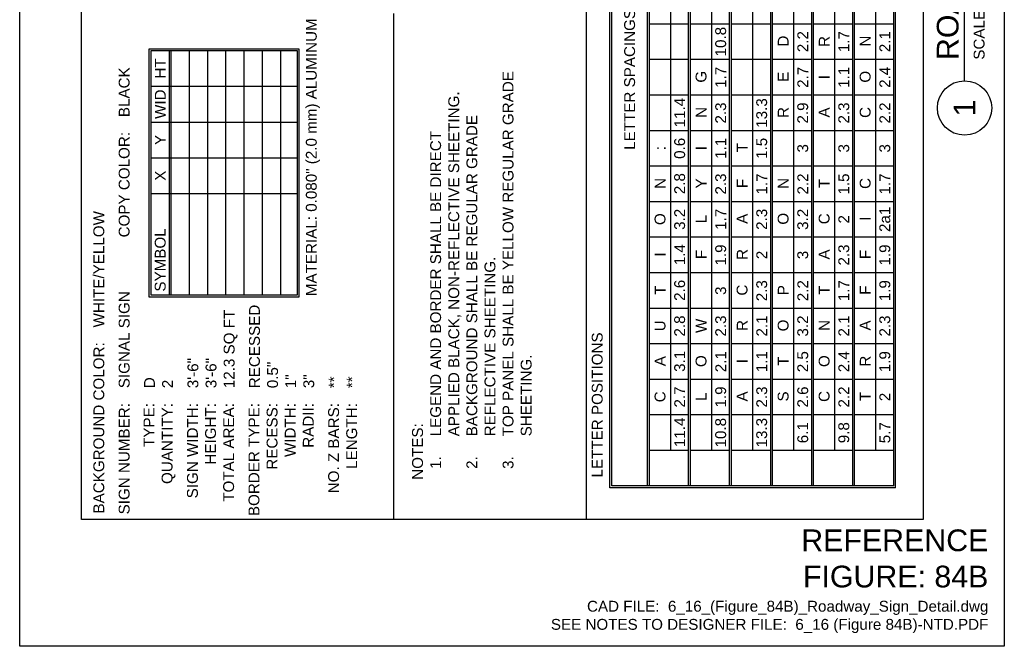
# Model space of a CAD drawing. Header units: inches. Extents: x 0 to 8.5, y 0 to 11.
# Tile 1 of 10: x 0 to 8.5, y 0 to 5.4. Entities that reach past the tile are written whole.
import ezdxf
from ezdxf.enums import TextEntityAlignment as Align

# ---------------------------------------------------------------- set-up
doc = ezdxf.new("R2010")
doc.units = ezdxf.units.IN
doc.header["$LTSCALE"] = 0.5
doc.header["$MEASUREMENT"] = 0
doc.layers.get('0').update_dxf_attribs({"linetype": 'CONTINUOUS'})
doc.layers.add('G-ANNO-RDME', color=5, linetype='CONTINUOUS', lineweight=18)
for name, color, linetype in [('G-ANNO-SCHD', 7, 'CONTINUOUS'), ('G-ANNO-TEXT', 7, 'CONTINUOUS'), ('G-ANNO-TEXT @ 1', 7, 'CONTINUOUS'), ('G-ANNO-TTLB', 7, 'CONTINUOUS')]:
    doc.layers.add(name, color=color, linetype=linetype)
doc.styles.add('00-E-TITLE-1_1', font='arial.ttf', dxfattribs={"height": 0.1875})
doc.styles.add('01-E-BLDG-1_1', font='arial.ttf', dxfattribs={"height": 0.09375})
doc.styles.add('ARIAL', font='arial.ttf')

# ---------------------------------------------------------------- blocks, each defined once
blk = doc.blocks.new('*U76')
at = {"color": 0, "linetype": 'Continuous', "lineweight": 30}
blk.add_line((0.2344, 0), (3.5267, 0), dxfattribs=at)
blk.add_circle((0, 0), 0.2344, dxfattribs=at)
at = {"color": 0, "style": 'ARIAL', "flags": 4}
blk.add_attdef('TITLE', text='', height=0.1875, dxfattribs=at).set_placement((0.4134, -0.0043), align=Align.BOTTOM_LEFT)
blk.add_attdef('ID', text='', height=0.1875, dxfattribs=at).set_placement((0, 0), align=Align.MIDDLE_CENTER)
blk.add_attdef('SCALE', text='', height=0.0703, dxfattribs=at).set_placement((0.4167, -0.079), align=Align.TOP_LEFT)

msp = doc.modelspace()

# ---------------------------------------------------------------- linework, layer by layer
at = {"layer": 'G-ANNO-SCHD'}
for p, q in [((4.89334, 1.09515), (4.89334, 10.85474)), ((5.42066, 1.38433), (5.42066, 10.58294)), ((5.43606, 1.38433), (5.43606, 10.58294)), ((5.77486, 1.38433), (5.77486, 10.58294)), ((5.79026, 1.38433), (5.79026, 10.58294)), ((6.12906, 1.38433), (6.12906, 10.58294)), ((6.14446, 1.38433), (6.14446, 10.58294)), ((6.48326, 1.38433), (6.48326, 10.58294)), ((6.49866, 1.38433), (6.49866, 10.58294)), ((6.83746, 1.38433), (6.83746, 10.58294)), ((6.85286, 1.38433), (6.85286, 10.58294)), ((7.19166, 1.38433), (7.19166, 10.58294)), ((7.20706, 1.38433), (7.20706, 10.58294)), ((7.54586, 1.38433), (7.54586, 10.58294)), ((7.56126, 1.38433), (7.56126, 10.59865)), ((7.39186, 1.69221), (7.39186, 9.97033)), ((5.62086, 1.69221), (5.62086, 8.68604)), ((5.97506, 1.69221), (5.97506, 8.68604)), ((6.32926, 1.69221), (6.32926, 8.68604)), ((6.68346, 1.69221), (6.68346, 8.68604)), ((6.83746, 1.38433), (6.83746, 8.68604)), ((6.85286, 1.38433), (6.85286, 8.68604)), ((7.03766, 1.69221), (7.03766, 8.68604)), ((7.03766, 1.69221), (7.03766, 8.68604)), ((7.19166, 1.38433), (7.19166, 8.68604)), ((7.20706, 1.38433), (7.20706, 8.68604)), ((7.54586, 1.38433), (7.54586, 8.68604)), ((7.56126, 1.36862), (7.56126, 8.68604)), ((3.22786, 5.45932), (3.22786, 1.09515)), ((5.43606, 5.37103), (5.77486, 5.37103)), ((5.79026, 5.37103), (6.12906, 5.37103)), ((6.14446, 5.37103), (6.48326, 5.37103)), ((6.49866, 5.37103), (6.83746, 5.37103)), ((6.85286, 5.37103), (7.19166, 5.37103)), ((7.20706, 5.37103), (7.54586, 5.37103)), ((1.29243, 3.02916), (1.29243, 5.14017)), ((1.30802, 3.02916), (1.30802, 5.14017)), ((1.46554, 3.02916), (1.46554, 5.14017)), ((1.62304, 3.02916), (1.62304, 5.14017)), ((1.78056, 3.02916), (1.78056, 5.14017)), ((1.93807, 3.02916), (1.93807, 5.14017)), ((2.09558, 3.02916), (2.09558, 5.14017)), ((2.25309, 3.02916), (2.25309, 5.14017)), ((5.43606, 5.06628), (5.77486, 5.06628)), ((5.79026, 5.06628), (6.12906, 5.06628)), ((6.14446, 5.06628), (6.48326, 5.06628)), ((6.49866, 5.06628), (6.83746, 5.06628)), ((6.85286, 5.06628), (7.19166, 5.06628)), ((7.20706, 5.06628), (7.54586, 5.06628)), ((1.13492, 4.83162), (2.39501, 4.83162)), ((5.43606, 4.75842), (5.77486, 4.75842)), ((5.79026, 4.75842), (6.12906, 4.75842)), ((6.14446, 4.75842), (6.48326, 4.75842)), ((6.49866, 4.75842), (6.83746, 4.75842)), ((6.85286, 4.75842), (7.19166, 4.75842)), ((7.20706, 4.75842), (7.54586, 4.75842)), ((1.13492, 4.5231), (2.39501, 4.5231)), ((5.43606, 4.45054), (5.77486, 4.45054)), ((5.79026, 4.45054), (6.12906, 4.45054)), ((6.14446, 4.45054), (6.48326, 4.45054)), ((6.49866, 4.45054), (6.83746, 4.45054)), ((6.85286, 4.45054), (7.19166, 4.45054)), ((7.20706, 4.45054), (7.54586, 4.45054)), ((1.13492, 4.21456), (2.39501, 4.21456)), ((5.43606, 4.1458), (5.77486, 4.1458)), ((5.79026, 4.1458), (6.12906, 4.1458)), ((6.14446, 4.1458), (6.48326, 4.1458)), ((6.49866, 4.1458), (6.83746, 4.1458)), ((6.85286, 4.1458), (7.19166, 4.1458)), ((7.20706, 4.1458), (7.54586, 4.1458)), ((1.13492, 3.90605), (2.39501, 3.90605)), ((5.43606, 3.83792), (5.77486, 3.83792)), ((5.79026, 3.83792), (6.12906, 3.83792)), ((6.14446, 3.83792), (6.48326, 3.83792)), ((6.49866, 3.83792), (6.83746, 3.83792)), ((6.85286, 3.83792), (7.19166, 3.83792)), ((7.20706, 3.83792), (7.54586, 3.83792)), ((5.43606, 3.53319), (5.77486, 3.53319)), ((5.79026, 3.53319), (6.12906, 3.53319)), ((6.14446, 3.53319), (6.48326, 3.53319)), ((6.49866, 3.53319), (6.83746, 3.53319)), ((6.85286, 3.53319), (7.19166, 3.53319)), ((7.20706, 3.53319), (7.54586, 3.53319)), ((5.43606, 3.22531), (5.77486, 3.22531)), ((5.79026, 3.22531), (6.12906, 3.22531)), ((6.14446, 3.22531), (6.48326, 3.22531)), ((6.49866, 3.22531), (6.83746, 3.22531)), ((6.85286, 3.22531), (7.19166, 3.22531)), ((7.20706, 3.22531), (7.54586, 3.22531)), ((5.43606, 2.91743), (5.77486, 2.91743)), ((5.79026, 2.91743), (6.12906, 2.91743)), ((6.14446, 2.91743), (6.48326, 2.91743)), ((6.49866, 2.91743), (6.83746, 2.91743)), ((6.85286, 2.91743), (7.19166, 2.91743)), ((7.20706, 2.91743), (7.54586, 2.91743)), ((5.43606, 2.6127), (5.77486, 2.6127)), ((5.79026, 2.6127), (6.12906, 2.6127)), ((6.14446, 2.6127), (6.48326, 2.6127)), ((6.49866, 2.6127), (6.83746, 2.6127)), ((6.85286, 2.6127), (7.19166, 2.6127)), ((7.20706, 2.6127), (7.54586, 2.6127)), ((5.43606, 2.30482), (5.77486, 2.30482)), ((5.79026, 2.30482), (6.12906, 2.30482)), ((6.14446, 2.30482), (6.48326, 2.30482)), ((6.49866, 2.30482), (6.83746, 2.30482)), ((6.85286, 2.30482), (7.19166, 2.30482)), ((7.20706, 2.30482), (7.54586, 2.30482)), ((5.43606, 2.00009), (5.77486, 2.00009)), ((5.79026, 2.00009), (6.12906, 2.00009)), ((6.14446, 2.00009), (6.48326, 2.00009)), ((6.49866, 2.00009), (6.83746, 2.00009)), ((6.85286, 2.00009), (7.19166, 2.00009)), ((7.20706, 2.00009), (7.54586, 2.00009)), ((5.43606, 1.69221), (5.77486, 1.69221)), ((5.79026, 1.69221), (6.12906, 1.69221)), ((6.14446, 1.69221), (6.48326, 1.69221)), ((6.49866, 1.69221), (6.83746, 1.69221)), ((6.85286, 1.69221), (7.19166, 1.69221)), ((7.20706, 1.69221), (7.54586, 1.69221))]:
    msp.add_line(p, q, dxfattribs=at)
at = {"layer": 'G-ANNO-SCHD', "flags": 128}
for points in [[(0.53309, 1.09515), (0.53309, 10.85474), (7.80064, 10.85474), (7.80064, 1.09515)], [(1.119, 3.01291), (1.119, 5.15641), (2.41061, 5.15641), (2.41061, 3.01291)], [(1.13492, 3.02916), (1.13492, 5.14017), (2.39501, 5.14017), (2.39501, 3.02916)]]:
    msp.add_lwpolyline(points, close=True, dxfattribs=at)
for points in [[(7.16948, 1.36862), (5.09591, 1.36862), (5.09591, 10.59865), (7.56126, 10.59865)], [(7.16948, 1.38433), (5.11131, 1.38433), (5.11131, 10.58294), (7.54586, 10.58294)], [(7.54586, 1.38433), (6.79803, 1.38433)], [(7.56126, 1.36862), (6.79803, 1.36862)], [(7.46689, 1.38433), (7.15223, 1.38433)], [(7.48899, 1.36862), (7.15223, 1.36862)]]:
    msp.add_lwpolyline(points, dxfattribs=at)
at = {"layer": 'G-ANNO-TTLB'}
msp.add_lwpolyline([(8.5, 0), (0, 0), (0, 11), (8.5, 11)], close=True, dxfattribs=at)

# ---------------------------------------------------------------- block references
at = {"layer": 'G-ANNO-TEXT @ 1'}
ref = msp.add_blockref('*U76', (8.15662, 4.6447), dxfattribs=dict(at, rotation=90))
ref.add_attrib('SCALE', 'SCALE: NTS', dxfattribs={"layer": '0', "color": 0, "height": 0.09375, "rotation": 90, "style": '01-E-BLDG-1_1'}).set_placement((8.23561, 5.06136), align=Align.TOP_LEFT)
ref.add_attrib('TITLE', 'ROADWAY SIGN DETAIL', dxfattribs={"layer": '0', "color": 0, "height": 0.1875, "rotation": 90, "style": '00-E-TITLE-1_1'}).set_placement((8.16095, 5.05808), align=Align.BOTTOM_LEFT)
ref.add_attrib('ID', '1', dxfattribs={"layer": '0', "color": 0, "height": 0.1875, "rotation": 90, "style": '00-E-TITLE-1_1'}).set_placement((8.15662, 4.6447), align=Align.MIDDLE_CENTER)

# ---------------------------------------------------------------- texts
at = {"layer": 'G-ANNO-RDME', "attachment_point": 9, "rotation": 0}
for s, insert, char_height, width, style in [('REFERENCE FIGURE: 84B', (8.36242, 0.50548), 0.1875, 1.660137, '00-E-TITLE-1_1'), ('CAD FILE:  6_16_(Figure_84B)_Roadway_Sign_Detail.dwg\\PSEE NOTES TO DESIGNER FILE:  6_16 (Figure 84B)-NTD.PDF', (8.36242, 0.11416), 0.09375, 4.6000344, '01-E-BLDG-1_1')]:
    msp.add_mtext(s, dxfattribs=dict(at, insert=insert, char_height=char_height, width=width, style=style))
at = {"layer": 'G-ANNO-TEXT', "char_height": 0.09375, "rotation": 90, "style": '01-E-BLDG-1_1'}
for s, insert, width, attachment_point in [('\\A1;LETTER SPACINGS ARE TO START OF NEXT LETTER', (5.26602, 5.95724), 3.4339752, 5), ('\\A1;MATERIAL: 0.080" (2.0 mm) ALUMINUM', (2.4704, 3.02136), 2.3887216, 1), ('\\A1;10.8', (6.05206, 5.21708), 0.1946697, 5), ('\\A1;2.2', (6.76046, 5.21708), 0.1946697, 5), ('\\A1;1.7', (7.11466, 5.21708), 0.1946697, 5), ('\\A1;2.1', (7.46886, 5.21708), 0.1946697, 5), ('\\A1;D', (6.59106, 5.2218), 0.1946697, 5), ('\\A1;R', (6.94526, 5.21866), 0.1946697, 5), ('\\A1;N', (7.29946, 5.2218), 0.1946697, 5), ('\\A1;HT', (1.21367, 4.9859), 0.1946697, 5), ('\\A1;G', (5.88266, 4.91392), 0.1946697, 5), ('\\A1;1.7', (6.05206, 4.90921), 0.1946697, 5), ('\\A1;E', (6.59106, 4.91393), 0.1946697, 5), ('\\A1;2.7', (6.76046, 4.90921), 0.1946697, 5), ('\\A1;1.1', (7.11466, 4.90921), 0.1946697, 5), ('\\A1;O', (7.29946, 4.91393), 0.1946697, 5), ('\\A1;2.4', (7.46886, 4.90921), 0.1946697, 5), ('\\A1;I', (6.94526, 4.91078), 0.1946697, 5), ('\\A1;WID', (1.21367, 4.67735), 0.1946697, 5), ('\\A1;NOTES:\\P\\pi-0.28125,l0.375,t0.375;1.^ILEGEND AND BORDER SHALL BE DIRECT APPLIED BLACK, NON-REFLECTIVE SHEETING.\\P2.^IBACKGROUND SHALL BE REGULAR GRADE REFLECTIVE SHEETING.\\P3.^ITOP PANEL SHALL BE YELLOW REGULAR GRADE SHEETING.', (3.38771, 1.43679), 3.525877, 1), ('\\A1;11.4', (5.69786, 4.60448), 0.1946697, 5), ('\\A1;2.3', (6.05206, 4.60133), 0.1946697, 5), ('\\A1;13.3', (6.40626, 4.60133), 0.1946697, 5), ('\\A1;2.9', (6.76046, 4.60133), 0.1946697, 5), ('\\A1;2.3', (7.11466, 4.60133), 0.1946697, 5), ('\\A1;2.2', (7.46886, 4.60133), 0.1946697, 5), ('\\A1;N', (5.88266, 4.60605), 0.1946697, 5), ('\\A1;R', (6.59106, 4.60605), 0.1946697, 5), ('\\A1;A', (6.94526, 4.60605), 0.1946697, 5), ('\\A1;C', (7.29946, 4.60605), 0.1946697, 5), ('\\A1;Y', (1.21367, 4.36883), 0.1946697, 5), ('\\A1;0.6', (5.69786, 4.2966), 0.1946697, 5), ('\\A1;1.1', (6.05206, 4.2966), 0.1946697, 5), ('\\A1;T', (6.23686, 4.30132), 0.1946697, 5), ('\\A1;1.5', (6.40626, 4.2966), 0.1946697, 5), ('\\A1;:', (5.52846, 4.29817), 0.1946697, 5), ('\\A1;I', (5.88266, 4.29817), 0.1946697, 5), ('\\A1;3', (6.76046, 4.2966), 0.1946697, 5), ('\\A1;3', (7.11466, 4.2966), 0.1946697, 5), ('\\A1;3', (7.46886, 4.2966), 0.1946697, 5), ('\\A1;X', (1.21367, 4.06031), 0.1946697, 5), ('\\A1;N', (5.52846, 3.99344), 0.1946697, 5), ('\\A1;2.8', (5.69786, 3.99186), 0.1946697, 5), ('\\A1;Y', (5.88266, 3.99344), 0.1946697, 5), ('\\A1;2.3', (6.05206, 3.98872), 0.1946697, 5), ('\\A1;F', (6.23686, 3.99344), 0.1946697, 5), ('\\A1;1.7', (6.40626, 3.98872), 0.1946697, 5), ('\\A1;N', (6.59106, 3.99344), 0.1946697, 5), ('\\A1;2.2', (6.76046, 3.98872), 0.1946697, 5), ('\\A1;T', (6.94526, 3.99344), 0.1946697, 5), ('\\A1;1.5', (7.11466, 3.98872), 0.1946697, 5), ('\\A1;C', (7.29946, 3.99344), 0.1946697, 5), ('\\A1;1.7', (7.46886, 3.98872), 0.1946697, 5), ('\\A1;3.2', (5.69786, 3.68398), 0.1946697, 5), ('\\A1;1.7', (6.05206, 3.68398), 0.1946697, 5), ('\\A1;2.3', (6.40626, 3.68398), 0.1946697, 5), ('\\A1;3.2', (6.76046, 3.68398), 0.1946697, 5), ('\\A1;2a1', (7.46886, 3.68398), 0.1946697, 5), ('\\A1;O', (5.52846, 3.68556), 0.1946697, 5), ('\\A1;L', (5.88266, 3.68556), 0.1946697, 5), ('\\A1;A', (6.23686, 3.6887), 0.1946697, 5), ('\\A1;O', (6.59106, 3.6887), 0.1946697, 5), ('\\A1;C', (6.94526, 3.6887), 0.1946697, 5), ('\\A1;2', (7.11466, 3.68398), 0.1946697, 5), ('\\A1;I', (7.29946, 3.6887), 0.1946697, 5), ('\\A1;SYMBOL', (1.21367, 3.06041), 2.3887216, 4), ('\\A1;1.4', (5.69786, 3.37925), 0.1946697, 5), ('\\A1;F', (5.88266, 3.38082), 0.1946697, 5), ('\\A1;1.9', (6.05206, 3.37611), 0.1946697, 5), ('\\A1;R', (6.23686, 3.38082), 0.1946697, 5), ('\\A1;2', (6.40626, 3.37611), 0.1946697, 5), ('\\A1;3', (6.76046, 3.37611), 0.1946697, 5), ('\\A1;A', (6.94526, 3.38082), 0.1946697, 5), ('\\A1;2.3', (7.11466, 3.37611), 0.1946697, 5), ('\\A1;F', (7.29946, 3.38082), 0.1946697, 5), ('\\A1;1.9', (7.46886, 3.37611), 0.1946697, 5), ('\\A1;I', (5.52846, 3.38082), 0.1946697, 5), ('\\A1;2.6', (5.69786, 3.07137), 0.1946697, 5), ('\\A1;2.3', (6.40626, 3.06823), 0.1946697, 5), ('\\A1;2.2', (6.76046, 3.06823), 0.1946697, 5), ('\\A1;1.7', (7.11466, 3.06823), 0.1946697, 5), ('\\A1;1.9', (7.46886, 3.06823), 0.1946697, 5), ('\\A1;T', (5.52846, 3.07295), 0.1946697, 5), ('\\A1;3', (6.05206, 3.06823), 0.1946697, 5), ('\\A1;C', (6.23686, 3.07295), 0.1946697, 5), ('\\A1;P', (6.59106, 3.07295), 0.1946697, 5), ('\\A1;T', (6.94526, 3.07295), 0.1946697, 5), ('\\A1;F', (7.29946, 3.07295), 0.1946697, 5), ('\\A1;2.8', (5.69786, 2.76349), 0.1946697, 5), ('\\A1;W', (5.88266, 2.76507), 0.1946697, 5), ('\\A1;2.3', (6.05206, 2.76349), 0.1946697, 5), ('\\A1;R', (6.23686, 2.76821), 0.1946697, 5), ('\\A1;2.1', (6.40626, 2.76349), 0.1946697, 5), ('\\A1;O', (6.59106, 2.76821), 0.1946697, 5), ('\\A1;3.2', (6.76046, 2.76349), 0.1946697, 5), ('\\A1;2.1', (7.11466, 2.76349), 0.1946697, 5), ('\\A1;A', (7.29946, 2.76821), 0.1946697, 5), ('\\A1;2.3', (7.46886, 2.76349), 0.1946697, 5), ('\\A1;U', (5.52846, 2.76507), 0.1946697, 5), ('\\A1;N', (6.94526, 2.76821), 0.1946697, 5), ('\\A1;LETTER POSITIONS', (4.9388, 1.45685), 1.9303853, 1), ('\\A1;A', (5.52846, 2.46033), 0.1946697, 5), ('\\A1;3.1', (5.69786, 2.45876), 0.1946697, 5), ('\\A1;O', (5.88266, 2.46033), 0.1946697, 5), ('\\A1;2.1', (6.05206, 2.45561), 0.1946697, 5), ('\\A1;I', (6.23686, 2.46033), 0.1946697, 5), ('\\A1;1.1', (6.40626, 2.45561), 0.1946697, 5), ('\\A1;T', (6.59106, 2.46033), 0.1946697, 5), ('\\A1;2.5', (6.76046, 2.45561), 0.1946697, 5), ('\\A1;O', (6.94526, 2.46033), 0.1946697, 5), ('\\A1;2.4', (7.11466, 2.45561), 0.1946697, 5), ('\\A1;R', (7.29946, 2.46033), 0.1946697, 5), ('\\A1;1.9', (7.46886, 2.45561), 0.1946697, 5), ('\\A1;2.7', (5.69786, 2.15088), 0.1946697, 5), ('\\A1;1.9', (6.05206, 2.15088), 0.1946697, 5), ('\\A1;2.3', (6.40626, 2.15088), 0.1946697, 5), ('\\A1;2.6', (6.76046, 2.15088), 0.1946697, 5), ('\\A1;2.2', (7.11466, 2.15088), 0.1946697, 5), ('\\A1;C', (5.52846, 2.15245), 0.1946697, 5), ('\\A1;L', (5.88266, 2.15245), 0.1946697, 5), ('\\A1;A', (6.23686, 2.1556), 0.1946697, 5), ('\\A1;S', (6.59106, 2.1556), 0.1946697, 5), ('\\A1;C', (6.94526, 2.1556), 0.1946697, 5), ('\\A1;T', (7.29946, 2.1556), 0.1946697, 5), ('\\A1;2', (7.46886, 2.15088), 0.1946697, 5), ('\\A1;11.4', (5.69786, 1.84615), 0.1946697, 5), ('\\A1;10.8', (6.05206, 1.843), 0.1946697, 5), ('\\A1;13.3', (6.40626, 1.843), 0.1946697, 5), ('\\A1;6.1', (6.76046, 1.843), 0.1946697, 5), ('\\A1;9.8', (7.11466, 1.843), 0.1946697, 5), ('\\A1;5.7', (7.46886, 1.843), 0.1946697, 5)]:
    msp.add_mtext(s, dxfattribs=dict(at, insert=insert, width=width, attachment_point=attachment_point))
for s, insert, attachment_point in [('\\A1;BLACK', (0.85482, 4.56593), 1), ('\\A1;COPY COLOR:', (0.85482, 4.4377), 3), ('\\A1;WHITE/YELLOW', (0.63607, 2.75111), 1), ('\\A1;SIGNAL SIGN', (0.85494, 2.22693), 1), ('\\A1;12.3 SQ FT', (1.76107, 2.22693), 1), ('\\A1;RECESSED', (1.97982, 2.22693), 1), ('\\A1;BACKGROUND COLOR:', (0.63607, 2.62288), 3), ('\\A1;3\'-6"', (1.44857, 2.22693), 1), ('\\A1;3\'-6"', (1.60482, 2.22693), 1), ('\\A1;0.5"', (2.13607, 2.22693), 1), ('\\A1;D', (1.07357, 2.22693), 1), ('\\A1;1"', (2.29232, 2.22693), 1), ('\\A1;3"', (2.44857, 2.22693), 1), ('\\A1;**', (2.66732, 2.22693), 1), ('\\A1;**', (2.82357, 2.22693), 1), ('\\A1;2', (1.22982, 2.22693), 1), ('\\A1;SIGN NUMBER:', (0.85482, 2.0987), 3), ('\\A1;TYPE:', (1.06929, 2.0987), 3), ('\\A1;QUANTITY:', (1.22554, 2.0987), 3), ('\\A1;SIGN WIDTH:', (1.44429, 2.0987), 3), ('\\A1;HEIGHT:', (1.60054, 2.0987), 3), ('\\A1;TOTAL AREA:', (1.75679, 2.0987), 3), ('\\A1;BORDER TYPE:', (1.97554, 2.0987), 3), ('\\A1;RECESS:', (2.13179, 2.0987), 3), ('\\A1;WIDTH:', (2.28804, 2.0987), 3), ('\\A1;RADII:', (2.44429, 2.0987), 3), ('\\A1;NO. Z BARS:', (2.66304, 2.0987), 3), ('\\A1;LENGTH:', (2.81929, 2.0987), 3)]:
    msp.add_mtext(s, dxfattribs=dict(at, insert=insert, attachment_point=attachment_point))

doc.saveas('drawing.dxf')
